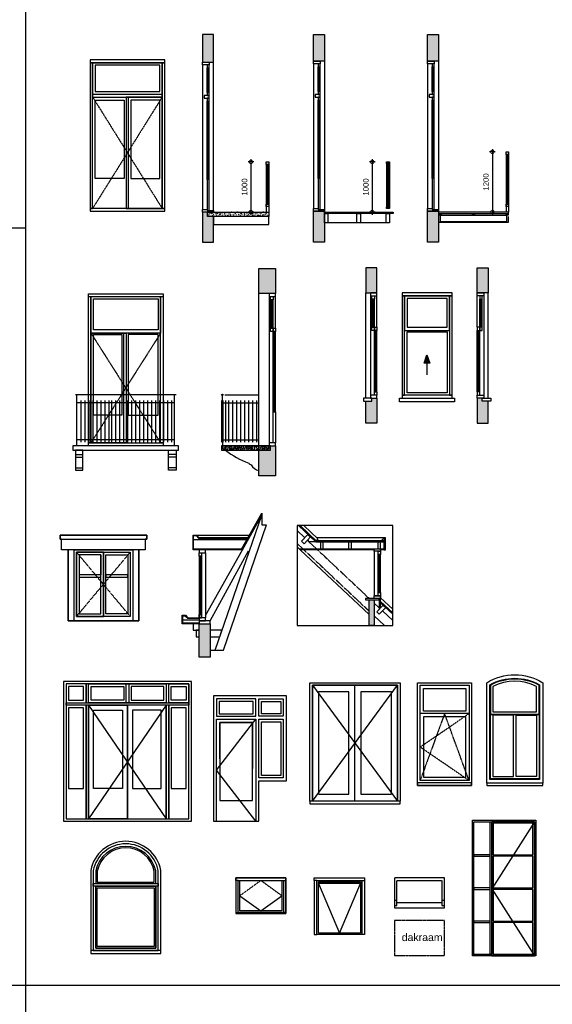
# Model space of a CAD drawing. Header units: millimetres. Extents: x 0 to 10560344, y -63228 to 177747.
# Tile 94 of 125: x 102347 to 112977, y -303 to 19347. Entities that reach past the tile are written whole.
import ezdxf

# ---------------------------------------------------------------- set-up
doc = ezdxf.new("R2010")
doc.units = ezdxf.units.MM
doc.linetypes.add('HIDDEN', pattern=[9.525, 6.35, -3.175])
doc.linetypes.add('HIDDEN2', pattern=[4.7625, 3.175, -1.5875])
for name, color, linetype in [('00-aanzicht algemeen', 11, 'Continuous'), ('00-aanzicht algemeen dik', 1, 'Continuous'), ('00-arcering', 11, 'Continuous'), ('00-arcering grijs', 9, 'Continuous'), ('00-stippel groot', 11, 'HIDDEN'), ('00-stippel klein', 11, 'HIDDEN2'), ('21-wanden', 7, 'Continuous'), ('21-wanden - constructief', 2, 'Continuous'), ('23-plafonds', 7, 'Continuous'), ('23-vloerafwerking', 1, 'Continuous'), ('23-vloeren en daken', 7, 'Continuous'), ('31-kozijnen', 7, 'Continuous'), ('71-staal', 7, 'Continuous'), ('Z00-tekst', 11, 'Continuous')]:
    doc.layers.add(name, color=color, linetype=linetype)
doc.layers.add('00-hulplijnen', color=2, linetype='Continuous', plot=False)
doc.layers.add('013', color=220, linetype='Continuous', lineweight=13)
doc.styles.add('00_100', font='swissl.ttf', dxfattribs={"height": 150})
doc.styles.add('01_50', font='swiss.ttf', dxfattribs={"height": 110})
doc.dimstyles.new('2_50', dxfattribs={"dimscale": 700, "dimtxt": 100, "dimasz": 0.2, "dimexe": 0.08, "dimexo": 0.08, "dimgap": 0.1, "dimtad": 1, "dimtoh": 1, "dimdec": 0, "dimzin": 0, "dimdsep": 46, "dimtxsty": '01_50', "dimblk": 'DOTSMALL', "dimcen": 0.05, "dimdle": 0.08, "dimclrd": 256, "dimclre": 256, "dimclrt": 256, "dimadec": 0, "dimazin": 0, "dimtfac": 1, "dimtdec": 0, "dimtix": 1, "dimtmove": 2, "dimatfit": 0, "dimldrblk": 'DOTSMALL', "dimfxl": 0.08, "dimfxlon": 1, "dimtolj": 1, "dimtzin": 0, "dimlwe": -1, "dimarcsym": 0})

# ---------------------------------------------------------------- blocks, each defined once
blk = doc.blocks.new('_DotSmall')
at = {"color": 0, "linetype": 'ByBlock', "const_width": 0.5}
blk.add_lwpolyline([(-0.0625, 0, 1), (0.0625, 0, 1)], format="xyb", close=True, dxfattribs=at)
blk = doc.blocks.new('*D260')
at = {"layer": '00-hulplijnen', "transparency": 16777216}
for p, q in [((111837, 16709), (111725, 16709)), ((111837, 15509), (111725, 15509))]:
    blk.add_line(p, q, dxfattribs=at)
at = {"layer": '00-hulplijnen', "linetype": 'Continuous', "lineweight": -2, "transparency": 16777216}
blk.add_line((111781, 16765), (111781, 15453), dxfattribs=at)
at = {"layer": 'Defpoints', "color": 0, "linetype": 'Continuous', "transparency": 16777216}
for p in [(112056, 16709), (111781, 15509), (112056, 15509)]:
    blk.add_point(p, dxfattribs=at)
at = {"layer": '00-hulplijnen', "linetype": 'Continuous', "lineweight": -2, "transparency": 16777216, "xscale": 140, "yscale": 140, "zscale": 140}
for p, rotation in [((111781, 16709), 90), ((111781, 15509), 270)]:
    blk.add_blockref('_DotSmall', p, dxfattribs=dict(at, rotation=rotation))
at = {"layer": '00-hulplijnen', "linetype": 'Continuous', "transparency": 16777216, "insert": (111654, 16109), "char_height": 110, "attachment_point": 5, "rotation": 90, "style": '01_50'}
blk.add_mtext('\\A1;1200', dxfattribs=at)
blk = doc.blocks.new('achtergevelpui')
at = {"layer": '00-aanzicht algemeen'}
for points in [[(0, 0), (2550, 0), (2550, 2790), (0, 2790)], [(50, 50), (2500, 50), (2500, 2740), (50, 2740)], [(450, 2740), (50, 2740), (50, 2365), (450, 2365)], [(400, 2690), (100, 2690), (100, 2415), (400, 2415)], [(500, 2740), (2050, 2740), (2050, 2365), (500, 2365)], [(550, 2690), (1200, 2690), (1200, 2415), (550, 2415)], [(1250, 2740), (1300, 2740), (1300, 2365), (1250, 2365)], [(2000, 2690), (1350, 2690), (1350, 2415), (2000, 2415)], [(2100, 2740), (2500, 2740), (2500, 2365), (2100, 2365)], [(2150, 2690), (2450, 2690), (2450, 2415), (2150, 2415)], [(450, 2315), (50, 2315), (50, 50), (450, 50)], [(400, 2265), (100, 2265), (100, 650), (400, 650)], [(1275, 2315), (500, 2315), (500, 50), (1275, 50)], [(500, 2315), (1275, 2315), (1275, 50), (500, 50)], [(600, 2215), (1175, 2215), (1175, 650), (600, 650)], [(1275, 50), (2050, 50), (2050, 2315), (1275, 2315)], [(1275, 50), (2050, 50), (2050, 2315), (1275, 2315)], [(1375, 650), (1950, 650), (1950, 2215), (1375, 2215)], [(2500, 2315), (2100, 2315), (2100, 50), (2500, 50)], [(2450, 2265), (2150, 2265), (2150, 650), (2450, 650)]]:
    blk.add_lwpolyline(points, close=True, dxfattribs=at)
for points in [[(450, 2740), (450, 2365), (500, 2365), (500, 2740), (450, 2740)], [(2050, 2740), (2050, 2365), (2100, 2365), (2100, 2740), (2050, 2740)], [(50, 2365), (2500, 2365), (2500, 2315), (50, 2315), (50, 2365)], [(450, 2315), (450, 50), (500, 50), (500, 2315), (450, 2315)], [(500, 2315), (2050, 50)], [(2050, 2315), (500, 50)], [(1275, 2315), (1275, 50)], [(2050, 2315), (2050, 50), (2100, 50), (2100, 2315), (2050, 2315)]]:
    blk.add_lwpolyline(points, dxfattribs=at)
blk = doc.blocks.new('achtergevelkeukendeur')
at = {"layer": '00-aanzicht algemeen'}
for points in [[(910, 0), (910, 805), (1460, 805), (1460, 805), (1460, 2500), (0, 2500), (0, 0)], [(845, 2440), (65, 2440), (65, 2095), (845, 2095)], [(795, 2390), (115, 2390), (115, 2145), (795, 2145)], [(1395, 2095), (910, 2095), (910, 2440), (1395, 2440)], [(1345, 2145), (960, 2145), (960, 2390), (1345, 2390)], [(780, 1970), (130, 1970), (130, 410), (780, 410)], [(1395, 865), (910, 865), (910, 2035), (1395, 2035)], [(1345, 915), (960, 915), (960, 1985), (1345, 1985)]]:
    blk.add_lwpolyline(points, close=True, dxfattribs=at)
for points in [[(65, 0), (65, 2035), (845, 2035), (845, 0)], [(845, 0), (65, 1017), (845, 2035)], [(130, 1245), (130, 1970), (780, 1970), (780, 1055)], [(910, 1055), (910, 2035), (1395, 2035), (1395, 1055)]]:
    blk.add_lwpolyline(points, dxfattribs=at)
blk = doc.blocks.new('dakkapel aanzicht')
at = {"layer": '00-aanzicht algemeen'}
for points in [[(120, 1710), (-160, 1710), (-160, 1630), (1290, 1630), (1570, 1630), (1570, 1710), (120, 1710)], [(1570, 1630), (1540, 1630), (1540, 1420), (-130, 1420)], [(120, 1420), (0, 1420), (0, 0), (1290, 0), (1410, 0), (1410, 1420)], [(655, 1320), (655, 920), (220, 920), (220, 870), (655, 870), (655, 920)], [(705, 1370), (705, 90)], [(1190, 1320), (1190, 920), (755, 920), (755, 870), (1190, 870), (1190, 920)]]:
    blk.add_lwpolyline(points, dxfattribs=at)
for points in [[(0, 0), (0, 0), (0, 0), (0, 0), (0, 0), (0, 0), (0, 0), (0, 0), (0, 0), (0, 0), (0, 0), (0, 1420), (-130, 1420), (-130, 1630), (-160, 1630), (-160, 1710), (120, 1710), (1570, 1710), (1570, 1630), (1540, 1630), (1540, 1420), (1410, 1420), (1410, 0), (0, 0)], [(120, 1420), (0, 1420), (0, 0), (120, 0)], [(120, 1420), (1290, 1420), (1290, 0), (120, 0)], [(1410, 1420), (1290, 1420), (1290, 0), (1410, 0)], [(170, 1370), (1240, 1370), (1240, 90), (170, 90)], [(705, 1370), (170, 1370), (170, 90), (705, 90)], [(655, 1320), (220, 1320), (220, 140), (655, 140)], [(705, 1370), (1240, 1370), (1240, 90), (705, 90)], [(755, 1320), (1190, 1320), (1190, 140), (755, 140)]]:
    blk.add_lwpolyline(points, close=True, dxfattribs=at)
at = {"layer": '00-aanzicht algemeen', "linetype": 'HIDDEN'}
for points in [[(170, 90), (1240, 1370)], [(1240, 90), (170, 1370)]]:
    blk.add_lwpolyline(points, dxfattribs=at)
blk = doc.blocks.new('dakraam doorsnede')
at = {"layer": '00-aanzicht algemeen'}
blk.add_lwpolyline([(0, -450), (0, -600), (1000, -600), (1000, -450)], dxfattribs=at)
at = {"layer": '00-stippel klein'}
for points in [[(1000, -450), (1000, 0), (0, 0), (0, -450)], [(50, -450), (50, -50), (950, -50), (950, -450)]]:
    blk.add_lwpolyline(points, dxfattribs=at)
at = {"layer": '31-kozijnen'}
for points in [[(0, -450), (0, -550), (50, -550), (50, -450)], [(950, -450), (950, -550), (1000, -550), (1000, -450)]]:
    blk.add_lwpolyline(points, close=True, dxfattribs=at)
blk.add_lwpolyline([(950, -500), (50, -500)], dxfattribs=at)
blk = doc.blocks.new('aanzicht dubbele deur')
at = {"layer": '00-aanzicht algemeen'}
for points in [[(0, 2960), (1490, 2960), (1490, 3020), (0, 3020)], [(0, 50), (50, 50), (50, 2960), (0, 2960)], [(50, 2275), (1440, 2275), (1440, 2960), (50, 2960)], [(1440, 50), (1490, 50), (1490, 2960), (1440, 2960)], [(100, 2385), (1390, 2385), (1390, 2910), (100, 2910)], [(100, 2215), (680, 2215), (680, 650), (100, 650)], [(720, 50), (770, 50), (770, 2275), (720, 2275)], [(1390, 2215), (810, 2215), (810, 650), (1390, 650)], [(0, 0), (1490, 0), (1490, 50), (0, 50)]]:
    blk.add_lwpolyline(points, close=True, dxfattribs=at)
for points in [[(50, 2275), (1440, 2275), (1440, 2325), (50, 2325), (50, 2275)], [(745, 50), (50, 50), (50, 2275), (745, 2275)], [(745, 50), (1440, 50), (1440, 2275), (745, 2275)]]:
    blk.add_lwpolyline(points, dxfattribs=at)
at = {"layer": '00-aanzicht algemeen', "linetype": 'HIDDEN'}
for points in [[(50, 2275), (1440, 50)], [(1440, 2275), (50, 50)]]:
    blk.add_lwpolyline(points, dxfattribs=at)
blk = doc.blocks.new('aanzicht dubbele deur balkon')
at = {"layer": '00-aanzicht algemeen'}
for points in [[(50, -2980), (0, -2980), (0, -60), (50, -60)], [(1440, -793), (50, -793), (50, -60), (1440, -60)], [(1390, -728), (100, -728), (100, -110), (1390, -110)], [(1490, -2980), (1440, -2980), (1440, -60), (1490, -60)], [(100, -818), (665, -818), (665, -2430), (100, -2430)], [(755, -2980), (705, -2980), (705, -793), (755, -793)], [(1390, -818), (795, -818), (795, -2430), (1390, -2430)], [(1490, -3040), (0, -3040), (0, -2980), (1490, -2980)]]:
    blk.add_lwpolyline(points, close=True, dxfattribs=at)
for points in [[(730, -2980), (50, -2980), (50, -793), (730, -793)], [(730, -2980), (1440, -2980), (1440, -793), (730, -793)]]:
    blk.add_lwpolyline(points, dxfattribs=at)
at = {"layer": '00-aanzicht algemeen', "linetype": 'HIDDEN2'}
for points in [[(50, -793), (1440, -2980)], [(1440, -793), (50, -2980)]]:
    blk.add_lwpolyline(points, dxfattribs=at)
at = {"layer": '00-aanzicht algemeen dik'}
for points in [[(0, -3040), (0, -60), (0, -10), (1490, -10), (1490, -3040)], [(1750, -2025), (-260, -2025)], [(-230, -3040), (-230, -2025)], [(-150, -2136), (-150, -2971)], [(-70, -2136), (-70, -2971)], [(10, -2136), (10, -2971)], [(90, -2136), (90, -2971)], [(170, -2136), (170, -2971)], [(250, -2136), (250, -2971)], [(330, -2136), (330, -2971)], [(410, -2136), (410, -2971)], [(460, -2136), (460, -2971)], [(540, -2136), (540, -2971)], [(620, -2136), (620, -2971)], [(700, -2136), (700, -2971)], [(780, -2136), (780, -2971)], [(860, -2136), (860, -2971)], [(940, -2136), (940, -2971)], [(1020, -2136), (1020, -2971)], [(1100, -2136), (1100, -2971)], [(1180, -2136), (1180, -2971)], [(1260, -2136), (1260, -2971)], [(1340, -2136), (1340, -2971)], [(1420, -2136), (1420, -2971)], [(1500, -2136), (1500, -2971)], [(1580, -2136), (1580, -2971)], [(1660, -2136), (1660, -2971)], [(1720, -3040), (1720, -2025)], [(1720, -2186), (-230, -2186)], [(1720, -2921), (-230, -2921)], [(-260, -3215), (-110, -3215)], [(-260, -3267), (-110, -3267)], [(1750, -3215), (1600, -3215)], [(1750, -3267), (1600, -3267)], [(-260, -3483), (-110, -3483)], [(1750, -3483), (1600, -3483)]]:
    blk.add_lwpolyline(points, dxfattribs=at)
for points in [[(-310, -3130), (1800, -3130), (1800, -3040), (-310, -3040)], [(-260, -3530), (-110, -3530), (-110, -3130), (-260, -3130)], [(1750, -3530), (1600, -3530), (1600, -3130), (1750, -3130)]]:
    blk.add_lwpolyline(points, close=True, dxfattribs=at)
blk = doc.blocks.new('drsn balkondeur met balkon')
at = {"layer": '00-arcering'}
for points in [[(-330, 3641), (-330, 4141), (0, 4141), (0, 3641)], [(-330, 0), (-330, 511), (-100, 511), (-100, 601), (0, 601), (0, 0)]]:
    blk.add_hatch(color=256, dxfattribs=at).paths.add_polyline_path(points)
h = blk.add_hatch(dxfattribs=at)
h.set_pattern_fill('AR-CONC', color=256, scale=0.3, style=0)
h.set_pattern_definition([(130, (79973.274, -18724.686), (-54.6554, -4.781726), [5.715, -62.865]), (185, (79973.274, -18724.686), (10.572848, 57.316993), [4.572, -50.292]), (79.549, (79968.72, -18725.084), (-44.08275, 52.535006), [4.857, -53.427]), (133.8158, (79973.274, -18709.446), (-81.32371, -12.6127), [8.5725, -94.2975]), (83.3644, (79966.5, -18710.5), (-71.22127, 74.22767), [7.2855, -80.1405]), (188.816, (79973.27, -18709.45), (-71.22138, 74.227535), [6.858, -75.438]), (159, (79965.654, -18713.256), (-45.484464, -30.679656), [5.715, -62.865]), (214, (79965.654, -18713.256), (-18.54061, 55.25639), [4.572, -50.292]), (108.5486, (79961.864, -18715.81), (-64.024947, 24.576857), [4.857, -53.427]), (142.5, (79973.274, -18724.686), (-0.926581, 25.3665117), [0, -49.6824, 0, -51.054, 0, -50.4825]), (172.5, (79973.274, -18724.686), (-20.045899, 30.0541724), [0, -29.1084, 0, -48.5394, 0, -19.2405]), (212.5, (79990.267, -18724.686), (-40.6771786, -1.718623), [0, -19.05, 0, -59.436, 0, -78.867]), (222.5, (79997.887, -18724.686), (-44.438754, 7.627947), [0, -24.765, 0, -39.4716, 0, -56.007])])
h.paths.add_polyline_path([(-1080, 511), (-100, 511), (-100, 601), (-1080, 601)])
at = {"layer": '00-aanzicht algemeen'}
for p, q in [((-130, 3581), (-130, 661)), ((0, 2946), (0, 3581))]:
    blk.add_line(p, q, dxfattribs=at)
for points in [[(-330, 601), (-330, 3641)], [(-100, 2946), (-100, 3516)], [(-50, 2946), (-50, 3516)], [(-50, 1276), (-50, 2881)], [(0, 1276), (0, 2881)], [(-1011, 1616), (-356, 1616)], [(-1070, 1455), (-1070, 1485), (-1070, 1505), (-1050, 1505), (-1050, 720), (-1050, 670), (-1070, 670), (-1070, 1455)], [(-1037, 1455), (-353, 1455)], [(-999, 1505), (-999, 670)], [(-939, 1505), (-939, 670)], [(-859, 1505), (-859, 670)], [(-779, 1505), (-779, 670)], [(-699, 1505), (-699, 670)], [(-619, 1505), (-619, 670)], [(-539, 1505), (-539, 670)], [(-459, 1505), (-459, 670)], [(-379, 1505), (-379, 670)], [(-1037, 720), (-353, 720)]]:
    blk.add_lwpolyline(points, dxfattribs=at)
for centre, radius, start, end in [((178, 2094), 1973, 233.3437, 248.8489), ((-474, 287), 68.7, 209.197, 258.728), ((-306, 313), 204, 207.278, 263.2414)]:
    blk.add_arc(centre, radius, start, end, dxfattribs=at)
at = {"layer": '00-aanzicht algemeen dik'}
for points in [[(-1060, 1505), (-1060, 1601)], [(-1060, 670), (-1060, 601)]]:
    blk.add_lwpolyline(points, dxfattribs=at)
for centre, radius in [((-1060, 1616), 15), ((-1060, 1455), 10), ((-1060, 720), 10)]:
    blk.add_circle(centre, radius, dxfattribs=at)
at = {"layer": '21-wanden - constructief'}
for points in [[(-330, 3641), (-330, 4141), (0, 4141), (0, 4141), (0, 4141), (0, 3641)], [(-1080, 511), (-100, 511), (-100, 601), (-1080, 601)], [(-330, 0), (-330, 511), (-100, 511), (-100, 601), (0, 601), (0, 0)]]:
    blk.add_lwpolyline(points, close=True, dxfattribs=at)
at = {"layer": '31-kozijnen'}
for points in [[(0, 3641), (-130, 3641), (-130, 3581), (0, 3581)], [(-100, 3581), (-50, 3581), (-50, 3516), (-100, 3516)], [(-100, 2946), (-50, 2946), (-50, 2881), (-100, 2881)], [(-50, 2946), (0, 2946), (0, 2881), (-50, 2881)], [(-50, 1276), (0, 1276), (0, 661), (-50, 661)], [(0, 661), (-130, 661), (-130, 601), (0, 601)]]:
    blk.add_lwpolyline(points, close=True, dxfattribs=at)
for points in [[(-75, 2946), (-75, 3516)], [(-25, 1276), (-25, 2881)]]:
    blk.add_lwpolyline(points, dxfattribs=at)
blk = doc.blocks.new('schuifraam')
at = {"layer": '00-aanzicht algemeen', "linetype": 'Continuous'}
blk.add_hatch(color=256, dxfattribs=at).paths.add_polyline_path([(-3, 935), (53, 767), (-3, 767), (-59, 767)])
at = {"layer": '00-aanzicht algemeen'}
for points in [[(-500, 2110), (500, 2110), (500, 2170), (-500, 2170)], [(-500, 130), (-450, 130), (-450, 2110), (-500, 2110)], [(-450, 1420), (450, 1420), (450, 2110), (-450, 2110)], [(-400, 1485), (400, 1485), (400, 2060), (-400, 2060)], [(450, 130), (500, 130), (500, 2110), (450, 2110)], [(-450, 1420), (450, 1420), (450, 130), (-450, 130)], [(-400, 1395), (400, 1395), (400, 180), (-400, 180)], [(-550, 70), (550, 70), (550, 0), (-550, 0)], [(-500, 70), (500, 70), (500, 130), (-500, 130)]]:
    blk.add_lwpolyline(points, close=True, dxfattribs=at)
at = {"layer": '00-aanzicht algemeen', "linetype": 'Continuous'}
blk.add_lwpolyline([(-3, 935), (53, 767), (-3, 767), (-59, 767), (-3, 935)], close=True, dxfattribs=at)
at = {"layer": '00-aanzicht algemeen'}
blk.add_lwpolyline([(-3, 767), (-3, 538), (-3, 538)], dxfattribs=at)
blk = doc.blocks.new('dubbele deur modern')
at = {"layer": '00-aanzicht algemeen', "ltscale": 5}
for points in [[(-85, 50), (-85, 2415), (1715, 2415), (1715, 50)], [(1665, 50), (1665, 2365), (-35, 2365), (-35, 50)], [(815, 50), (815, 2365), (-35, 2365), (-35, 50)], [(-35, 50), (-35, 2365), (1665, 2365), (1665, 50)], [(1715, 50), (-85, 50), (-85, 0), (1715, 0), (1715, 50)]]:
    blk.add_lwpolyline(points, dxfattribs=at)
at = {"layer": '00-aanzicht algemeen', "linetype": 'Continuous'}
for points in [[(-35, 50), (1665, 2365)], [(-35, 2365), (1665, 50)]]:
    blk.add_lwpolyline(points, dxfattribs=at)
at = {"layer": '00-aanzicht algemeen', "ltscale": 5}
for points in [[(85, 190), (695, 190), (695, 2232), (85, 2232)], [(935, 190), (1545, 190), (1545, 2232), (935, 2232)]]:
    blk.add_lwpolyline(points, close=True, dxfattribs=at)
blk = doc.blocks.new('traditioneel raam rode boog')
at = {"layer": '00-aanzicht algemeen'}
blk.add_lwpolyline([(1120, 50), (0, 50), (0, 2050, -0.285714), (1120, 2050), (1120, 50), (1120, 50)], format="xyb", dxfattribs=at)
for points in [[(1055, 120), (65, 120), (65, 2010, -0.262574), (1055, 2010)], [(1045, 130), (75, 130), (75, 2004, -0.259452), (1045, 2004)], [(1045, 2004, 0.259452), (75, 2004), (75, 1417), (1045, 1417)], [(995, 1974, 0.243097), (125, 1974), (125, 1467), (995, 1467)]]:
    blk.add_lwpolyline(points, format="xyb", close=True, dxfattribs=at)
for points in [[(1045, 1417), (75, 1417)], [(1045, 1417), (75, 1417)], [(0, 50), (0, 0), (1120, 0), (1120, 50), (0, 50)]]:
    blk.add_lwpolyline(points, dxfattribs=at)
for points in [[(535, 1407), (125, 1407), (125, 180), (535, 180)], [(585, 1407), (995, 1407), (995, 180), (585, 180)]]:
    blk.add_lwpolyline(points, close=True, dxfattribs=at)
blk = doc.blocks.new('amsterdams raam draaikiep')
at = {"layer": '00-aanzicht algemeen'}
for points in [[(0, 2050), (1075, 2050), (1075, 0), (0, 0)], [(50, 2000), (1025, 2000), (1025, 100), (50, 100)], [(50, 2000), (1025, 2000), (1025, 1435), (50, 1435)], [(115, 1935), (960, 1935), (960, 1485), (115, 1485)], [(960, 1370), (115, 1370), (115, 165), (960, 165)]]:
    blk.add_lwpolyline(points, close=True, dxfattribs=at)
at = {"layer": '00-aanzicht algemeen', "linetype": 'HIDDEN'}
for points in [[(1025, 100), (538, 1435), (50, 100)], [(1025, 100), (50, 767), (1025, 1435)]]:
    blk.add_lwpolyline(points, dxfattribs=at)
at = {"layer": '00-aanzicht algemeen'}
for points in [[(960, 1485), (115, 1485)], [(960, 1485), (115, 1485)], [(960, 1435), (115, 1435)], [(0, 50), (0, 0), (1075, 0), (1075, 50), (0, 50)]]:
    blk.add_lwpolyline(points, dxfattribs=at)
blk = doc.blocks.new('raam met ronde boog')
at = {"layer": '00-aanzicht algemeen'}
for points in [[(1400, 1660, 0.828402), (0, 1660), (0, 0), (1400, 0)], [(1350, 1655, 0.822554), (50, 1655), (50, 60), (1350, 60)], [(1300, 1650, 0.816041), (100, 1650), (100, 1395), (1300, 1395)], [(1270, 1647, 0.811758), (130, 1647), (130, 1425), (1270, 1425)]]:
    blk.add_lwpolyline(points, format="xyb", close=True, dxfattribs=at)
blk.add_lwpolyline([(1300, 1395), (1300, 1650, 0.816041), (100, 1650), (100, 1395)], format="xyb", dxfattribs=at)
for points in [[(50, 1395), (1350, 1395), (1350, 1345), (50, 1345), (50, 1395)], [(100, 1345), (100, 110), (1300, 110), (1300, 1345)]]:
    blk.add_lwpolyline(points, dxfattribs=at)
for points in [[(100, 1345), (1300, 1345), (1300, 110), (100, 110)], [(130, 1315), (1270, 1315), (1270, 140), (130, 140)], [(0, 0), (1400, 0), (1400, 60), (0, 60)]]:
    blk.add_lwpolyline(points, close=True, dxfattribs=at)
blk = doc.blocks.new('dakraam aanzicht 2')
at = {"layer": '00-aanzicht algemeen'}
for points in [[(0, 640), (0, 690), (1000, 690), (1000, 640)], [(50, 640), (0, 640), (0, 0), (50, 0)], [(50, 640), (950, 640), (950, 0), (50, 0), (50, 640)], [(950, 640), (1000, 640), (1000, 0), (950, 0)], [(1000, 0), (1000, -20), (0, -20)]]:
    blk.add_lwpolyline(points, dxfattribs=at)
for points in [[(1000, 690), (0, 690), (0, -20), (1000, -20)], [(80, 640), (920, 640), (920, 30), (80, 30)]]:
    blk.add_lwpolyline(points, close=True, dxfattribs=at)
at = {"layer": '00-aanzicht algemeen', "linetype": 'HIDDEN'}
blk.add_lwpolyline([(80, 335), (500, 640), (920, 335)], dxfattribs=at)
at = {"layer": '00-aanzicht algemeen', "linetype": 'Continuous'}
blk.add_lwpolyline([(80, 335), (500, 30), (920, 335)], dxfattribs=at)
blk = doc.blocks.new('aanzicht dakraam 3')
at = {"layer": '00-aanzicht algemeen'}
for points in [[(0, 1080), (0, 1130), (1000, 1130), (1000, 1080)], [(50, 1080), (0, 1080), (0, 0), (50, 0)], [(50, 1080), (950, 1080), (950, 0), (50, 0), (50, 1080)], [(920, 1050), (920, 1020), (80, 1020)], [(80, 1020), (500, 30), (920, 1020)], [(950, 1080), (1000, 1080), (1000, 0), (950, 0)]]:
    blk.add_lwpolyline(points, dxfattribs=at)
blk.add_lwpolyline([(80, 1050), (920, 1050), (920, 30), (80, 30)], close=True, dxfattribs=at)
blk = doc.blocks.new('metalen deur')
at = {"layer": '00-aanzicht algemeen'}
for points in [[(-1265, 2705), (0, 2705), (0, 0), (-1265, 0)], [(-1265, 2705), (0, 2705), (0, 0), (-1265, 0)], [(-1235, 2675), (-30, 2675), (-30, 0), (-1235, 0)], [(-880, 2675), (-880, 2675), (-880, 0), (-880, 0)], [(-30, 2675), (-880, 2675), (-880, 0), (-30, 0)], [(-60, 2645), (-850, 2645), (-850, 2013.75), (-60, 2013.75)], [(-60, 1983.75), (-850, 1983.75), (-850, 1352.5), (-60, 1352.5)], [(-60, 1322.5), (-850, 1322.5), (-850, 691.25), (-60, 691.25)], [(-60, 661.25), (-850, 661.25), (-850, 30), (-60, 30)], [(-1235, 30), (-880, 30), (-880, 0), (-1235, 0)]]:
    blk.add_lwpolyline(points, close=True, dxfattribs=at)
for points in [[(-880, 30), (-910, 30), (-910, 2675)], [(-30, 2675), (-880, 1337.5), (-30, 0)], [(-1235, 1983.75), (-910, 1983.75), (-910, 2013.75), (-1235, 2013.75), (-1235, 1983.75)], [(-1235, 1322.5), (-910, 1322.5), (-910, 1352.5), (-1235, 1352.5), (-1235, 1322.5)], [(-1235, 661.25), (-910, 661.25), (-910, 691.25), (-1235, 691.25), (-1235, 661.25)]]:
    blk.add_lwpolyline(points, dxfattribs=at)
at = {"layer": '31-kozijnen'}
blk.add_lwpolyline([(-880, 2675), (-30, 2675), (-30, 0), (-880, 0)], close=True, dxfattribs=at)
blk = doc.blocks.new('*D269')
at = {"layer": '00-hulplijnen', "transparency": 16777216}
for p, q in [((109439, 16509), (109327, 16509)), ((109439, 15509), (109327, 15509))]:
    blk.add_line(p, q, dxfattribs=at)
at = {"layer": '00-hulplijnen', "linetype": 'Continuous', "lineweight": -2, "transparency": 16777216}
blk.add_line((109383, 16565), (109383, 15453), dxfattribs=at)
at = {"layer": 'Defpoints', "color": 0, "linetype": 'Continuous', "transparency": 16777216}
for p in [(109669, 16509), (109383, 15509), (109658, 15509)]:
    blk.add_point(p, dxfattribs=at)
at = {"layer": '00-hulplijnen', "linetype": 'Continuous', "lineweight": -2, "transparency": 16777216, "xscale": 140, "yscale": 140, "zscale": 140}
for p, rotation in [((109383, 16509), 90), ((109383, 15509), 270)]:
    blk.add_blockref('_DotSmall', p, dxfattribs=dict(at, rotation=rotation))
at = {"layer": '00-hulplijnen', "linetype": 'Continuous', "transparency": 16777216, "insert": (109257, 16009), "char_height": 110, "attachment_point": 5, "rotation": 90, "style": '01_50'}
blk.add_mtext('\\A1;1000', dxfattribs=at)
blk = doc.blocks.new('*D285')
at = {"layer": '00-hulplijnen', "transparency": 16777216}
for p, q in [((107018, 16509), (106906, 16509)), ((107018, 15509), (106906, 15509))]:
    blk.add_line(p, q, dxfattribs=at)
at = {"layer": '00-hulplijnen', "linetype": 'Continuous', "lineweight": -2, "transparency": 16777216}
blk.add_line((106962, 16565), (106962, 15453), dxfattribs=at)
at = {"layer": 'Defpoints', "color": 0, "linetype": 'Continuous', "transparency": 16777216}
for p in [(107248, 16509), (106962, 15509), (107237, 15509)]:
    blk.add_point(p, dxfattribs=at)
at = {"layer": '00-hulplijnen', "linetype": 'Continuous', "lineweight": -2, "transparency": 16777216, "xscale": 140, "yscale": 140, "zscale": 140}
for p, rotation in [((106962, 16509), 90), ((106962, 15509), 270)]:
    blk.add_blockref('_DotSmall', p, dxfattribs=dict(at, rotation=rotation))
at = {"layer": '00-hulplijnen', "linetype": 'Continuous', "transparency": 16777216, "insert": (106835, 16009), "char_height": 110, "attachment_point": 5, "rotation": 90, "style": '01_50'}
blk.add_mtext('\\A1;1000', dxfattribs=at)

msp = doc.modelspace()

# ---------------------------------------------------------------- hatches: boundary and pattern name
at = {"layer": '00-arcering'}
for points in [[(106216.4, 18500.4), (106216.4, 19049.1), (105996.4, 19049.1), (105996.4, 18500.4)], [(108429.1, 18519.1), (108209.1, 18519.1), (108209.1, 19049.1), (108429.1, 19049.1)], [(110705.6, 18519.1), (110485.6, 18519.1), (110485.6, 19049.1), (110705.6, 19049.1)], [(108429.1, 14908.1), (108209.1, 14908.1), (108209.1, 15529.1), (108429.1, 15529.1)], [(110705.6, 14908.1), (110485.6, 14908.1), (110485.6, 15529.1), (110705.6, 15529.1)], [(106216.4, 14908.1), (106216.4, 15419.1), (106096.4, 15419.1), (106096.4, 15509.1), (105996.4, 15509.1), (105996.4, 14908.1)], [(109257.5, 13893), (109477.5, 13893), (109477.5, 14393), (109257.5, 14393)], [(111697.5, 13893), (111477.5, 13893), (111477.5, 14393), (111697.5, 14393)], [(109257.5, 11293), (109257.5, 11733), (109377.5, 11733), (109377.5, 11793), (109477.5, 11793), (109477.5, 11293)], [(111697.5, 11293), (111697.5, 11733), (111577.5, 11733), (111577.5, 11793), (111477.5, 11793), (111477.5, 11293)], [(106146.7, 6626.4), (105926.7, 6626.4), (105926.7, 7291.4), (106146.7, 7291.4)]]:
    msp.add_hatch(color=256, dxfattribs=at).paths.add_polyline_path(points)
h = msp.add_hatch(dxfattribs=at)
h.set_pattern_fill('AR-CONC', color=256, scale=0.3, style=0)
h.set_pattern_definition([(130, (182861.024, -3816.56), (-54.6554, -4.781726), [5.715, -62.865]), (185, (182861.024, -3816.56), (10.572848, 57.316993), [4.572, -50.292]), (79.549, (182856.47, -3816.956), (-44.08275, 52.535006), [4.857, -53.427]), (133.8158, (182861.024, -3801.32), (-81.32371, -12.6127), [8.5725, -94.2975]), (83.3644, (182854.25, -3802.37), (-71.22127, 74.22767), [7.2855, -80.1405]), (188.816, (182861.02, -3801.32), (-71.22138, 74.227535), [6.858, -75.438]), (159, (182853.404, -3805.13), (-45.484464, -30.679656), [5.715, -62.865]), (214, (182853.404, -3805.13), (-18.54061, 55.25639), [4.572, -50.292]), (108.5486, (182849.613, -3807.684), (-64.024947, 24.576857), [4.857, -53.427]), (142.5, (182861.024, -3816.558), (-0.926581, 25.3665117), [0, -49.6824, 0, -51.054, 0, -50.4825]), (172.5, (182861.024, -3816.558), (-20.045899, 30.054172), [0, -29.1084, 0, -48.5394, 0, -19.2405]), (212.5, (182878.016, -3816.558), (-40.6771786, -1.718623), [0, -19.05, 0, -59.436, 0, -78.867]), (222.5, (182885.636, -3816.558), (-44.438754, 7.627947), [0, -24.765, 0, -39.4716, 0, -56.007])])
h.paths.add_polyline_path([(107316.4, 15419.1), (106096.4, 15419.1), (106096.4, 15509.1), (107316.4, 15509.1)])
at = {"layer": '00-arcering grijs'}
msp.add_hatch(color=256, dxfattribs=at).paths.add_polyline_path([(109419.5, 7769.1), (109419.5, 7257.5), (109319.5, 7257.5), (109319.5, 7769.1)])

# ---------------------------------------------------------------- linework, layer by layer
at = {"layer": '00-aanzicht algemeen'}
for p, q in [((106091.4, 17894.1), (106091.4, 18389.1)), ((106131.4, 17894.1), (106131.4, 18389.1)), ((108304.1, 17914.1), (108304.1, 18409.1)), ((108344.1, 17914.1), (108344.1, 18409.1)), ((110580.6, 17914.1), (110580.6, 18409.1)), ((110620.6, 17914.1), (110620.6, 18409.1)), ((106091.4, 16159.1), (106091.4, 17724.1)), ((106131.4, 16159.1), (106131.4, 17724.1)), ((108304.1, 16179.1), (108304.1, 17744.1)), ((108344.1, 16179.1), (108344.1, 17744.1)), ((110580.6, 16179.1), (110580.6, 17744.1)), ((110620.6, 16179.1), (110620.6, 17744.1)), ((112055.6, 16659.1), (112055.6, 15509.1)), ((112055.6, 16659.1), (112055.6, 15509.1)), ((112105.6, 16659.1), (112105.6, 15509.1)), ((112105.6, 16659.1), (112105.6, 15509.1)), ((107266.4, 16459.1), (107266.4, 15509.1)), ((107316.4, 16459.1), (107316.4, 15509.1)), ((109347.5, 13833), (109347.5, 11853)), ((109477.5, 13208), (109477.5, 13833)), ((111477.5, 13208), (111477.5, 13833)), ((111607.5, 13833), (111607.5, 11853)), ((109419.5, 8739.1), (109419.5, 7849.1))]:
    msp.add_line(p, q, dxfattribs=at)
for points in [[(106216.4, 15509.1), (106216.4, 18500.4)], [(106216.4, 15419.1), (106216.4, 15259.1), (107316.4, 15259.1), (107316.4, 15419.1)], [(110705.6, 15419.1), (110705.6, 15309.1), (112105.6, 15309.1), (112105.6, 15419.1)], [(110705.6, 15419.1), (110705.6, 15309.1), (112105.6, 15309.1), (112105.6, 15419.1)], [(110742.1, 15439.1), (110742.1, 15319.1), (112069.1, 15319.1), (112069.1, 15439.1), (110742.1, 15439.1)], [(110765.6, 15449.1), (112045.6, 15449.1)], [(109659.1, 15296.1), (108499.1, 15296.1)], [(109257.5, 11793), (109257.5, 13893)], [(109377.5, 13208), (109377.5, 13768)], [(109427.5, 13208), (109427.5, 13768)], [(111527.5, 13208), (111527.5, 13768)], [(111577.5, 13208), (111577.5, 13768)], [(111697.5, 11793), (111697.5, 13893)], [(109427.5, 11918), (109427.5, 13143)], [(109477.5, 11918), (109477.5, 13143)], [(111477.5, 11918), (111477.5, 13143)], [(111527.5, 11918), (111527.5, 13143)], [(106246.7, 6766.4), (107178.5, 9456.4)], [(106416.7, 6766.4), (107271, 9263.4)], [(107885, 9150.1), (108038.4, 9005.8)], [(107885, 8895.5), (107998.2, 8789.1)], [(108089.3, 8957.8), (108119.9, 8929.1)], [(109637, 9009.1), (108271.7, 9009.1)], [(106056.7, 7456.5), (106793, 8769.1)], [(106056.7, 8709.1), (106056.7, 7411.4)], [(106146.7, 7351.4), (106913.3, 8747.6)], [(107946.5, 8769.1), (109319.5, 7478.8)], [(109499.5, 7914.1), (109499.5, 8674.1)], [(109549.5, 7914.1), (109549.5, 8674.1)], [(105926.7, 8644.1), (105926.7, 7476.4)], [(105976.7, 8644.1), (105976.9, 7476.4)], [(109419.5, 7705.9), (109519.5, 7611.8)], [(109587.3, 7548.1), (109792, 7355.5)], [(109419.5, 7451.5), (109626, 7257.5)], [(106146.9, 7031.3), (106338.5, 7031.3), (106383.5, 7161.3), (106146.9, 7161.3)]]:
    msp.add_lwpolyline(points, dxfattribs=at)
at = {"layer": '00-aanzicht algemeen', "linetype": 'Continuous'}
for points in [[(105870.9, 9061.4), (106935.4, 9061.4)], [(105870.9, 9061.4), (106562.8, 9061.4)]]:
    msp.add_lwpolyline(points, dxfattribs=at)
at = {"layer": '00-aanzicht algemeen'}
msp.add_lwpolyline([(109624.5, 8929.1), (108119.9, 8929.1), (108268.6, 8789.1), (109624.5, 8789.1)], close=True, dxfattribs=at)
at = {"layer": '00-aanzicht algemeen dik'}
for points in [[(108014.8, 9250.5), (108298.4, 8984)], [(108298.4, 8984), (108265.6, 8949.1)], [(105951.7, 8644.1), (105951.9, 7476.4)], [(109549.5, 7809.9), (109792, 7581.8)]]:
    msp.add_lwpolyline(points, dxfattribs=at)
at = {"layer": '00-arcering'}
for points in [[(108429.1, 18519.1), (108429.1, 15559.1)], [(110705.6, 18519.1), (110705.6, 15559.1)], [(105996.4, 18449.1), (105996.4, 15559.1)], [(108209.1, 18469.1), (108209.1, 15579.1)], [(110485.6, 18469.1), (110485.6, 15579.1)], [(109669.1, 16479.1), (109669.1, 15609)], [(109729.1, 16479.1), (109729.1, 15609)]]:
    msp.add_lwpolyline(points, dxfattribs=at)
at = {"layer": '00-hulplijnen'}
for points in [[(102467.1, 30296.6), (96106.2, 30296.6), (96106.2, 78.1), (102467.1, 78.1)], [(109792, 9250.5), (107885, 9250.5), (107885, 7257.5), (109792, 7257.5)], [(102467.1, 78.1), (124435.7, 78.1), (124435.7, -5532.8), (102467.1, -5532.8)]]:
    msp.add_lwpolyline(points, close=True, dxfattribs=at)
for points in [[(102467.1, 15187.3), (96106.2, 15187.3)], [(107179, 9496.4), (107179, 9263.4), (107271, 9263.4)], [(109549.5, 7770.7), (109549.5, 7849.1), (109429.3, 7849.1)], [(106146.8, 6766.4), (106416.7, 6766.4)]]:
    msp.add_lwpolyline(points, dxfattribs=at)
at = {"layer": '00-stippel groot'}
msp.add_lwpolyline([(109824.8, 672.7), (110824.8, 672.7), (110824.8, 1372.7), (109824.8, 1372.7)], close=True, dxfattribs=at)
at = {"layer": '00-stippel klein'}
for points in [[(108019.5, 8769.1), (109319.5, 7545.6)], [(108289.9, 8769.1), (109320.6, 7799.1)]]:
    msp.add_lwpolyline(points, dxfattribs=at)
at = {"layer": '013'}
msp.add_lwpolyline([(113166.3, 30296.6), (102467.1, 30296.6), (102467.1, 78.1), (113166.3, 78.1)], close=True, dxfattribs=at)
at = {"layer": '21-wanden'}
msp.add_lwpolyline([(109419.5, 7769.1), (109419.5, 7257.5), (109319.5, 7257.5), (109319.5, 7769.1)], close=True, dxfattribs=at)
at = {"layer": '21-wanden - constructief'}
for points in [[(106216.4, 18500.4), (106216.4, 19049.1), (105996.4, 19049.1), (105996.4, 19049.1), (105996.4, 19049.1), (105996.4, 18500.4)], [(108429.1, 18519.1), (108209.1, 18519.1), (108209.1, 19049.1), (108429.1, 19049.1)], [(110705.6, 18519.1), (110485.6, 18519.1), (110485.6, 19049.1), (110705.6, 19049.1)], [(108429.1, 14908.1), (108209.1, 14908.1), (108209.1, 15529.1), (108429.1, 15529.1)], [(110705.6, 14908.1), (110485.6, 14908.1), (110485.6, 15529.1), (110705.6, 15529.1)], [(106216.4, 14908.1), (106216.4, 15419.1), (106096.4, 15419.1), (106096.4, 15509.1), (105996.4, 15509.1), (105996.4, 14908.1)], [(107316.4, 15419.1), (106096.4, 15419.1), (106096.4, 15509.1), (107316.4, 15509.1)], [(109257.5, 13893), (109477.5, 13893), (109477.5, 14393), (109257.5, 14393)], [(111697.5, 13893), (111477.5, 13893), (111477.5, 14393), (111697.5, 14393)], [(109257.5, 11293), (109257.5, 11733), (109377.5, 11733), (109377.5, 11793), (109477.5, 11793), (109477.5, 11293)], [(111697.5, 11293), (111697.5, 11733), (111577.5, 11733), (111577.5, 11793), (111477.5, 11793), (111477.5, 11293)], [(105926.7, 7291.4), (106146.7, 7291.4), (106146.7, 7351.4), (105926.7, 7351.4)], [(106146.7, 6626.4), (105926.7, 6626.4), (105926.7, 7291.4), (106146.7, 7291.4)]]:
    msp.add_lwpolyline(points, close=True, dxfattribs=at)
at = {"layer": '23-plafonds'}
for points in [[(107885, 8826.9), (107925.2, 8789.1)], [(107925.2, 8789.1), (109419.5, 8789.1), (109419.5, 8769.1), (107946.5, 8769.1), (107925.2, 8789.1)]]:
    msp.add_lwpolyline(points, dxfattribs=at)
at = {"layer": '23-vloerafwerking'}
msp.add_lwpolyline([(109799.1, 15479.1), (108429.1, 15479.1), (108429.1, 15509.1), (109799.1, 15509.1)], close=True, dxfattribs=at)
at = {"layer": '23-vloeren en daken'}
for p, q in [((107291.4, 15668.1), (107291.4, 16459.1)), ((107301.4, 15668.1), (107301.4, 16459.1))]:
    msp.add_line(p, q, dxfattribs=at)
at = {"layer": '23-vloeren en daken', "linetype": 'Continuous'}
msp.add_line((105879.4, 8779.1), (106651.6, 8779.1), dxfattribs=at)
at = {"layer": '23-vloeren en daken'}
for points in [[(108499.1, 15296.1), (108429.1, 15296.1), (108429.1, 15479.1), (108499.1, 15479.1)], [(109149.1, 15296.1), (109079.1, 15296.1), (109079.1, 15479.1), (109149.1, 15479.1)], [(109729.1, 15296.1), (109659.1, 15296.1), (109659.1, 15479.1), (109729.1, 15479.1)], [(108348.4, 8789.1), (108403.4, 8789.1), (108403.4, 8929.1), (108348.4, 8929.1)], [(108912, 8789.1), (108967, 8789.1), (108967, 8929.1), (108912, 8929.1)], [(109494.5, 8789.1), (109549.5, 8789.1), (109549.5, 8929.1), (109494.5, 8929.1)]]:
    msp.add_lwpolyline(points, close=True, dxfattribs=at)
at = {"layer": '23-vloeren en daken', "linetype": 'Continuous'}
for points in [[(106777.3, 8779.1), (107179, 9496.4)], [(106793, 8769.1), (107178.5, 9456.4)], [(106793, 8769.1), (105806.7, 8769.1), (105806.7, 9001.4), (105806.7, 9061.4), (105870.9, 9061.4), (105920.9, 9011.4), (106907.4, 9011.4)], [(106647.1, 8769.1), (105806.7, 8769.1), (105806.7, 9001.4), (105806.7, 9061.4), (105870.9, 9061.4), (105920.9, 9011.4), (106907.4, 9011.4)], [(106777.3, 8779.1), (105816.7, 8779.1), (105816.7, 9001.4), (105816.7, 9051.4), (105866.7, 9051.4), (105916.7, 9001.4), (106901.8, 9001.4)], [(106651.6, 8779.1), (105816.7, 8779.1), (105816.7, 9001.4), (105816.7, 9051.4), (105866.7, 9051.4), (105916.7, 9001.4), (106901.8, 9001.4)], [(105816.7, 8971.4), (106885, 8971.4)]]:
    msp.add_lwpolyline(points, dxfattribs=at)
at = {"layer": '23-vloeren en daken'}
for points in [[(107912.4, 9250.5), (108254.4, 8929.1)], [(107941.8, 9250.5), (108283.8, 8929.1)], [(107974.4, 8937.7), (108101.1, 9072.5), (108152.1, 9024.6), (108025.4, 8889.8), (107974.4, 8937.7)], [(108254.4, 8929.1), (109624.5, 8929.1), (109624.5, 8949.1), (108262.6, 8949.1)], [(109624.5, 8949.1), (109564.5, 8949.1), (109624.5, 9009.1), (109624.5, 8929.1)], [(109649.5, 8769.1), (109649.5, 9009.1), (109624.5, 9009.1), (109624.5, 8769.1), (109649.5, 8769.1)], [(109549.5, 8789.1), (109624.5, 8789.1), (109624.5, 8769.1), (109549.5, 8769.1), (109549.5, 8789.1)], [(109473.7, 7529.4), (109600.4, 7664.2), (109651.4, 7616.3), (109524.7, 7481.5), (109473.7, 7529.4)], [(109549.5, 7739.4), (109792, 7511.7)], [(109549.7, 7711.8), (109792, 7484.2)], [(105926.9, 7291.4), (105589.9, 7291.4), (105589.9, 7401.4), (105589.9, 7461.4), (105654, 7461.4), (105704, 7411.4), (105926.7, 7411.4)], [(105926.9, 7301.4), (105599.9, 7301.4), (105599.9, 7401.4), (105599.9, 7451.4), (105649.9, 7451.4), (105699.9, 7401.4), (105926.9, 7401.4)], [(105599.9, 7371.4), (105926.9, 7371.4)], [(105808.4, 7291.4), (105808.4, 7161.4), (105926.9, 7161.4)], [(105926.9, 7161.4), (105867.7, 7161.4), (105867.7, 7031.4), (105926.9, 7031.4)]]:
    msp.add_lwpolyline(points, dxfattribs=at)
at = {"layer": '31-kozijnen'}
for p, q in [((106111.4, 17894.1), (106111.4, 18389.1)), ((108324.1, 17914.1), (108324.1, 18409.1)), ((110600.6, 17914.1), (110600.6, 18409.1)), ((106111.4, 16159.1), (106111.4, 17724.1)), ((108324.1, 16179.1), (108324.1, 17744.1)), ((110600.6, 16179.1), (110600.6, 17744.1)), ((112080.6, 15668.1), (112080.6, 16659.1)), ((112090.6, 15668.1), (112090.6, 16659.1))]:
    msp.add_line(p, q, dxfattribs=at)
at = {"layer": '31-kozijnen', "ltscale": 5}
for p, q in [((107266.4, 16459.1), (107266.4, 16509.1)), ((107266.4, 16509.1), (107316.4, 16509.1)), ((107316.4, 16509.1), (107316.4, 16459.1)), ((107316.4, 16459.1), (107266.4, 16459.1)), ((107266.4, 15618.1), (107266.4, 15668.1)), ((107266.4, 15668.1), (107316.4, 15668.1)), ((107316.4, 15618.1), (107266.4, 15618.1)), ((107316.4, 15668.1), (107316.4, 15618.1))]:
    msp.add_line(p, q, dxfattribs=at)
at = {"layer": '31-kozijnen'}
for points in [[(106131.4, 18449.1), (105996.4, 18449.1), (105996.4, 18499.1), (106131.4, 18499.1)], [(108344.1, 18469.1), (108209.1, 18469.1), (108209.1, 18519.1), (108344.1, 18519.1)], [(110620.6, 18469.1), (110485.6, 18469.1), (110485.6, 18519.1), (110620.6, 18519.1)], [(106131.4, 18389.1), (106131.4, 18449.1), (106091.4, 18449.1), (106091.4, 18389.1)], [(108344.1, 18409.1), (108344.1, 18469.1), (108304.1, 18469.1), (108304.1, 18409.1)], [(110620.6, 18409.1), (110620.6, 18469.1), (110580.6, 18469.1), (110580.6, 18409.1)], [(106131.4, 17834.1), (106131.4, 17894.1), (106091.4, 17894.1), (106091.4, 17834.1)], [(108344.1, 17854.1), (108344.1, 17914.1), (108304.1, 17914.1), (108304.1, 17854.1)], [(110620.6, 17854.1), (110620.6, 17914.1), (110580.6, 17914.1), (110580.6, 17854.1)], [(106131.4, 17834.1), (106031.4, 17834.1), (106031.4, 17784.1), (106131.4, 17784.1)], [(106131.4, 17724.1), (106131.4, 17784.1), (106091.4, 17784.1), (106091.4, 17724.1)], [(108344.1, 17854.1), (108244.1, 17854.1), (108244.1, 17804.1), (108344.1, 17804.1)], [(108344.1, 17744.1), (108344.1, 17804.1), (108304.1, 17804.1), (108304.1, 17744.1)], [(110620.6, 17854.1), (110520.6, 17854.1), (110520.6, 17804.1), (110620.6, 17804.1)], [(110620.6, 17744.1), (110620.6, 17804.1), (110580.6, 17804.1), (110580.6, 17744.1)], [(109729.1, 16479.1), (109669.1, 16479.1), (109669.1, 16509.1), (109729.1, 16509.1)], [(106131.4, 15539.1), (106131.4, 16159.1), (106091.4, 16159.1), (106091.4, 15539.1)], [(108344.1, 15559.1), (108344.1, 16179.1), (108304.1, 16179.1), (108304.1, 15559.1)], [(110620.6, 15559.1), (110620.6, 16179.1), (110580.6, 16179.1), (110580.6, 15559.1)], [(105996.4, 15559.1), (106091.4, 15559.1), (106091.4, 15539.1), (106216.4, 15539.1), (106216.4, 15509.1), (105996.4, 15509.1)], [(108209.1, 15579.1), (108304.1, 15579.1), (108304.1, 15559.1), (108429.1, 15559.1), (108429.1, 15529.1), (108209.1, 15529.1)], [(109729.1, 15579), (109669.1, 15579), (109669.1, 15609), (109729.1, 15609)], [(110485.6, 15579.1), (110580.6, 15579.1), (110580.6, 15559.1), (110705.6, 15559.1), (110705.6, 15529.1), (110485.6, 15529.1)], [(109477.5, 13893), (109347.5, 13893), (109347.5, 13833), (109477.5, 13833)], [(109377.5, 13833), (109427.5, 13833), (109427.5, 13768), (109377.5, 13768)], [(111477.5, 13893), (111607.5, 13893), (111607.5, 13833), (111477.5, 13833)], [(111577.5, 13833), (111527.5, 13833), (111527.5, 13768), (111577.5, 13768)], [(109377.5, 13208), (109427.5, 13208), (109427.5, 13143), (109377.5, 13143)], [(109427.5, 13208), (109477.5, 13208), (109477.5, 13143), (109427.5, 13143)], [(111527.5, 13208), (111477.5, 13208), (111477.5, 13143), (111527.5, 13143)], [(111577.5, 13208), (111527.5, 13208), (111527.5, 13143), (111577.5, 13143)], [(109207.5, 11733), (109377.5, 11733), (109377.5, 11793), (109207.5, 11793)], [(109477.5, 11853), (109347.5, 11853), (109347.5, 11793), (109477.5, 11793)], [(109427.5, 11918), (109477.5, 11918), (109477.5, 11853), (109427.5, 11853)], [(111527.5, 11918), (111477.5, 11918), (111477.5, 11853), (111527.5, 11853)], [(111477.5, 11853), (111607.5, 11853), (111607.5, 11793), (111477.5, 11793)], [(111747.5, 11733), (111577.5, 11733), (111577.5, 11793), (111747.5, 11793)], [(106056.7, 8769.1), (105926.7, 8769.1), (105926.7, 8709.1), (106056.7, 8709.1)], [(105976.7, 8644.1), (105926.7, 8644.1), (105926.7, 8709.1), (105976.7, 8709.1)], [(109419.5, 8789.1), (109549.5, 8789.1), (109549.5, 8739.1), (109419.5, 8739.1)], [(109499.5, 8739.1), (109549.5, 8739.1), (109549.5, 8674.1), (109499.5, 8674.1)], [(109499.5, 7914.1), (109549.5, 7914.1), (109549.5, 7849.1), (109499.5, 7849.1)], [(109419.5, 7849.1), (109549.5, 7849.1), (109549.5, 7799.1), (109419.5, 7799.1)], [(105976.9, 7411.4), (105926.7, 7411.4), (105926.7, 7476.4), (105976.9, 7476.4)], [(105976.9, 7411.4), (105926.7, 7411.4), (105926.7, 7476.4), (105976.9, 7476.4)], [(105976.9, 7476.4), (105926.7, 7476.4), (105926.7, 7411.4), (105976.9, 7411.4)], [(106056.7, 7411.4), (105926.7, 7411.4), (105926.7, 7351.4), (106056.7, 7351.4)]]:
    msp.add_lwpolyline(points, close=True, dxfattribs=at)
at = {"layer": '31-kozijnen', "linetype": 'Continuous'}
for points in [[(112055.6, 16709.1), (112105.6, 16709.1), (112105.6, 16659.1), (112055.6, 16659.1)], [(112055.6, 15668.1), (112105.6, 15668.1), (112105.6, 15618.1), (112055.6, 15618.1)]]:
    msp.add_lwpolyline(points, close=True, dxfattribs=at)
at = {"layer": '31-kozijnen'}
for points in [[(109689.1, 16479.1), (109689.1, 15609)], [(109709.1, 16479.1), (109709.1, 15609)], [(109402.5, 13208), (109402.5, 13768)], [(111552.5, 13208), (111552.5, 13768)], [(109452.5, 11918), (109452.5, 13143)], [(111502.5, 11918), (111502.5, 13143)], [(109524.5, 7914.1), (109524.5, 8674.1)], [(105951.7, 8644.1), (105951.9, 7476.4)], [(109519.5, 7799.1), (109249.9, 7799.1), (109249.9, 7769.1), (109519.5, 7769.1), (109519.5, 7799.1)], [(109549.5, 7610.2), (109549.5, 7799.1), (109519.5, 7799.1), (109519.5, 7578.2), (109549.5, 7610.2)]]:
    msp.add_lwpolyline(points, dxfattribs=at)
at = {"layer": '71-staal'}
for points in [[(112105.6, 15509.1), (110705.6, 15509.1), (110705.6, 15479.1), (112105.6, 15479.1), (112105.6, 15509.1)], [(110735.6, 15449.1), (110715.6, 15449.1), (110715.6, 15479.1), (110755.6, 15479.1), (110755.6, 15449.1), (110735.6, 15449.1)], [(111405.6, 15449.1), (111385.6, 15449.1), (111385.6, 15479.1), (111425.6, 15479.1), (111425.6, 15449.1), (111405.6, 15449.1)], [(112075.6, 15449.1), (112055.6, 15449.1), (112055.6, 15479.1), (112095.6, 15479.1), (112095.6, 15449.1), (112075.6, 15449.1)]]:
    msp.add_lwpolyline(points, dxfattribs=at)

# ---------------------------------------------------------------- block references
at = {"layer": '00-aanzicht algemeen', "linetype": 'Continuous'}
for name, p in [('aanzicht dubbele deur', (103752.1, 15529.1)), ('drsn balkondeur met balkon', (107452.9, 10243.2)), ('aanzicht dubbele deur balkon', (103719.2, 13884.2)), ('schuifraam', (110477.5, 11723)), ('dakkapel aanzicht', (103312.8, 7349.1)), ('traditioneel raam rode boog', (111667.8, 4063.9)), ('achtergevelpui', (103222.9, 3351.5)), ('dubbele deur modern', (108223.3, 3698.9)), ('amsterdams raam draaikiep', (110289.5, 4064.1)), ('achtergevelkeukendeur', (106211.9, 3351.5)), ('metalen deur', (112649.1, 666.9)), ('raam met ronde boog', (103764.1, 710)), ('dakraam aanzicht 2', (106660.6, 1530)), ('aanzicht dakraam 3', (108227.6, 1090)), ('dakraam doorsnede', (109824.8, 2220))]:
    msp.add_blockref(name, p, dxfattribs=at)

# ---------------------------------------------------------------- texts
at = {"layer": 'Z00-tekst', "insert": (111743.3, -35377.6), "char_height": 110, "width": 4995.453, "attachment_point": 1, "rotation": 90, "style": '01_50'}
msp.add_mtext('\\pi-330,l440,t440;Wijz. 18.02.16', dxfattribs=at)
at = {"layer": 'Z00-tekst', "insert": (109972.1, 1109.3), "char_height": 120, "width": 3103.131, "attachment_point": 1, "style": '00_100'}
msp.add_mtext('{\\H1.25x;dakraam}', dxfattribs=at)

# ---------------------------------------------------------------- dimensions: what is measured, and where the dimension line sits
at = {"layer": '00-hulplijnen', "linetype": 'Continuous'}
for base, p1, p2, picture, middle in [((111780.6, 15509.1), (112055.6, 16709.1), (112055.6, 15509.1), '*D260', (111654.1, 16109.1)), ((106962, 15509.1), (107247.6, 16509.1), (107236.9, 15509.1), '*D285', (106835.4, 16009.1)), ((109383.4, 15509.1), (109669.1, 16509.1), (109658.4, 15509.1), '*D269', (109256.9, 16009.1))]:
    dim = msp.add_linear_dim(base=base, p1=p1, p2=p2, angle=90, dimstyle='2_50', dxfattribs=at)
    dim.commit()
    dim.dimension.update_dxf_attribs({"geometry": picture, "text_midpoint": middle})

doc.saveas('drawing.dxf')
